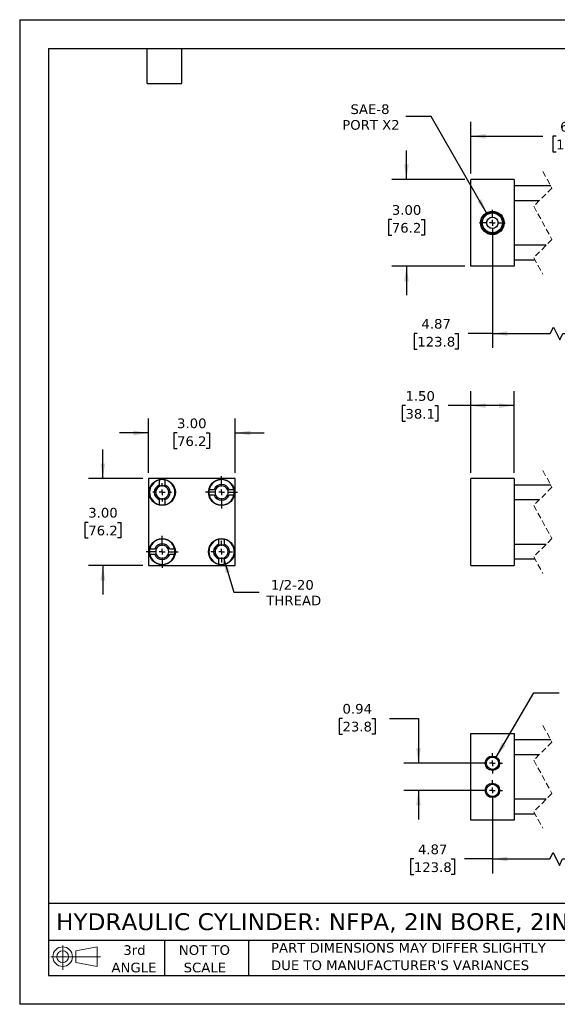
# Model space of a CAD drawing. Header units: inches. Extents: x 0 to 44, y 0 to 34.
# Tile 1 of 3: x 0 to 18.6, y 0 to 34. Entities that reach past the tile are written whole.
import ezdxf

# ---------------------------------------------------------------- set-up
doc = ezdxf.new("R2010")
doc.units = ezdxf.units.IN
doc.header["$LTSCALE"] = 4
doc.header["$MEASUREMENT"] = 0
for name, pattern in [('SLD-Center', [0.75, 0.6, -0.05, 0.05, -0.05]), ('SLD-Dashed', [0.075, 0.05, -0.025]), ('SLD-Solid', [0])]:
    doc.linetypes.add(name, pattern=pattern)
doc.layers.add('CENTER', color=40, linetype='SLD-Center')
doc.layers.add('SLD-DEFPOINTS', color=7, linetype='Continuous')
doc.layers.add('DIMENSIONS', color=140, linetype='SLD-Solid', lineweight=25)
doc.layers.add('TEXT', color=140, linetype='SLD-Solid', lineweight=25)
doc.styles.add('SLDTEXTSTYLE0', font='VERDANA.TTF')
doc.dimstyles.new('SLDDIMSTYLE0', dxfattribs={"dimtxt": 0.339844, "dimasz": 0.52, "dimexe": 0, "dimexo": 0.0625, "dimgap": 0.084961, "dimtad": 0, "dimtih": 1, "dimtoh": 1, "dimrnd": 1e-09, "dimzin": 4, "dimdsep": 46, "dimtxsty": 'SLDTEXTSTYLE0', "dimsah": 1, "dimcen": 0.09, "dimadec": 0, "dimazin": 1, "dimtfac": 1, "dimtofl": 0, "dimtmove": 0, "dimatfit": 3, "dimfxl": 0, "dimfrac": 2, "dimtolj": 1, "dimtzin": 12, "dimarcsym": 0})
doc.dimstyles.new('SLDDIMSTYLE1', dxfattribs={"dimtxt": 0.339844, "dimasz": 0.52, "dimexe": 0, "dimexo": 0.0625, "dimgap": 0.084961, "dimtad": 0, "dimtih": 1, "dimtoh": 1, "dimrnd": 1e-09, "dimzin": 12, "dimdsep": 46, "dimtxsty": 'SLDTEXTSTYLE0', "dimsah": 1, "dimcen": 0.09, "dimadec": 0, "dimazin": 3, "dimtfac": 1, "dimtofl": 0, "dimtmove": 0, "dimatfit": 3, "dimfxl": 0, "dimfrac": 2, "dimtolj": 1, "dimtzin": 12, "dimarcsym": 0})
doc.dimstyles.new('SLDDIMSTYLE3', dxfattribs={"dimtxt": 0.339844, "dimasz": 0.52, "dimexe": 0, "dimexo": 0.0625, "dimgap": 0.084961, "dimtad": 0, "dimtih": 1, "dimtoh": 1, "dimrnd": 1e-09, "dimdsep": 46, "dimtxsty": 'SLDTEXTSTYLE0', "dimsah": 1, "dimcen": 0.09, "dimadec": 0, "dimazin": 2, "dimtfac": 1, "dimtmove": 0, "dimatfit": 0, "dimfxl": 0, "dimfrac": 2, "dimtolj": 1, "dimtzin": 12, "dimarcsym": 0})
doc.dimstyles.new('SLDDIMSTYLE4', dxfattribs={"dimtxt": 0.339844, "dimasz": 0.52, "dimexe": 0, "dimexo": 0.0625, "dimgap": 0.084961, "dimtad": 0, "dimtih": 1, "dimtoh": 1, "dimrnd": 1e-09, "dimzin": 4, "dimdsep": 46, "dimtxsty": 'SLDTEXTSTYLE0', "dimsah": 1, "dimcen": 0.09, "dimadec": 0, "dimazin": 1, "dimtfac": 1, "dimtmove": 0, "dimatfit": 0, "dimfxl": 0, "dimfrac": 2, "dimtolj": 1, "dimtzin": 12, "dimarcsym": 0})
doc.dimstyles.new('SLDDIMSTYLE5', dxfattribs={"dimtxt": 0.339844, "dimasz": 0.52, "dimexe": 0, "dimexo": 0.0625, "dimgap": 0.084961, "dimtad": 0, "dimtih": 1, "dimtoh": 1, "dimrnd": 1e-09, "dimzin": 12, "dimdsep": 46, "dimtxsty": 'SLDTEXTSTYLE0', "dimsah": 1, "dimcen": 0, "dimadec": 0, "dimazin": 3, "dimtfac": 1, "dimtofl": 0, "dimtmove": 0, "dimatfit": 3, "dimfxl": 0, "dimfrac": 2, "dimtolj": 1, "dimtzin": 12, "dimarcsym": 0})
doc.dimstyles.new('SLDDIMSTYLE6', dxfattribs={"dimtxt": 0.339844, "dimasz": 0.52, "dimexe": 0, "dimexo": 0.0625, "dimgap": 0.084961, "dimtad": 0, "dimtih": 1, "dimtoh": 1, "dimrnd": 1e-09, "dimzin": 12, "dimdsep": 46, "dimtxsty": 'SLDTEXTSTYLE0', "dimsah": 1, "dimcen": 0, "dimadec": 0, "dimazin": 3, "dimtfac": 1, "dimtofl": 0, "dimtmove": 0, "dimatfit": 3, "dimfxl": 0, "dimfrac": 2, "dimtolj": 1, "dimtzin": 12, "dimarcsym": 0})

# ---------------------------------------------------------------- blocks, each defined once
blk = doc.blocks.new('Block11')
at = {"color": 7, "linetype": 'SLD-Solid', "lineweight": 18}
for p, q in [((0.408, 0.836), (0.408, 0)), ((0.863, 0.656), (1.602, 0.792)), ((1.602, 0.792), (1.602, 0.115)), ((0, 0.454), (1.712, 0.454)), ((0.863, 0.251), (0.863, 0.656)), ((0.863, 0.251), (1.602, 0.115))]:
    blk.add_line(p, q, dxfattribs=at)
for radius in [0.339, 0.202]:
    blk.add_circle((0.408, 0.454), radius, dxfattribs=at)
blk = doc.blocks.new('Block12')
at = {"layer": 'SLD-DEFPOINTS'}
blk.add_blockref('Block11', (0, 0), dxfattribs=at)
blk = doc.blocks.new('SW_NOTE_0_3')
at = {"layer": 'TEXT', "color": 0, "char_height": 0.33333, "attachment_point": 1, "style": 'SLDTEXTSTYLE0'}
for s, insert in [('PART DIMENSIONS MAY DIFFER SLIGHTLY ', (0, 0.423)), ("DUE TO MANUFACTURER'S VARIANCES", (0, -0.179))]:
    blk.add_mtext(s, dxfattribs=dict(at, insert=insert))
blk = doc.blocks.new('SW_NOTE_0_4')
at = {"layer": 'TEXT', "color": 0, "char_height": 0.3333, "attachment_point": 2, "style": 'SLDTEXTSTYLE0'}
for s, insert in [('NOT TO', (0.828, 0.423)), ('SCALE', (0.843, -0.179))]:
    blk.add_mtext(s, dxfattribs=dict(at, insert=insert))
blk = doc.blocks.new('SW_NOTE_0_5')
at = {"layer": 'TEXT', "color": 0, "char_height": 0.3333, "attachment_point": 2, "style": 'SLDTEXTSTYLE0'}
for s, insert in [('3rd', (0.365, 0.423)), ('ANGLE', (0.349, -0.179))]:
    blk.add_mtext(s, dxfattribs=dict(at, insert=insert))
blk = doc.blocks.new('_D')
at = {"layer": 'DIMENSIONS'}
for p, q in [((15.577, 18.355), (15.577, 21.174)), ((17.077, 18.355), (17.077, 21.174)), ((13.323, 20.674), (13.209, 20.674)), ((13.209, 20.674), (13.209, 20.134)), ((14.333, 20.674), (14.447, 20.674)), ((14.447, 20.674), (14.447, 20.134)), ((15.577, 20.674), (14.793, 20.674)), ((17.077, 20.674), (15.577, 20.674)), ((13.209, 20.134), (13.323, 20.134)), ((14.447, 20.134), (14.333, 20.134))]:
    blk.add_line(p, q, dxfattribs=at)
for points in [[(15.577, 20.674), (16.097, 20.594), (16.097, 20.754)], [(17.077, 20.674), (16.557, 20.754), (16.557, 20.594)]]:
    blk.add_solid(points, dxfattribs=at)
at = {"layer": 'DIMENSIONS', "char_height": 0.3333, "attachment_point": 1, "style": 'SLDTEXTSTYLE0'}
for s, insert in [('1.50', (13.323, 21.174)), ('38.1', (13.323, 20.558))]:
    blk.add_mtext(s, dxfattribs=dict(at, insert=insert))
blk = doc.blocks.new('_D_8')
at = {"layer": 'DIMENSIONS'}
for p, q in [((4.448, 18.355), (4.448, 20.23)), ((7.448, 18.355), (7.448, 20.23)), ((4.448, 19.73), (3.448, 19.73)), ((5.435, 19.73), (5.32, 19.73)), ((5.32, 19.73), (5.32, 19.189)), ((6.444, 19.73), (6.559, 19.73)), ((6.559, 19.73), (6.559, 19.189)), ((7.448, 19.73), (8.448, 19.73)), ((5.32, 19.189), (5.435, 19.189)), ((6.559, 19.189), (6.444, 19.189))]:
    blk.add_line(p, q, dxfattribs=at)
for points in [[(4.448, 19.73), (3.928, 19.81), (3.928, 19.65)], [(7.448, 19.73), (7.968, 19.65), (7.968, 19.81)]]:
    blk.add_solid(points, dxfattribs=at)
at = {"layer": 'DIMENSIONS', "char_height": 0.3333, "attachment_point": 1, "style": 'SLDTEXTSTYLE0'}
for s, insert in [('3.00', (5.435, 20.229)), ('76.2', (5.435, 19.613))]:
    blk.add_mtext(s, dxfattribs=dict(at, insert=insert))
blk = doc.blocks.new('_D_9')
at = {"layer": 'DIMENSIONS'}
for p, q in [((2.873, 18.155), (2.873, 19.155)), ((4.248, 18.155), (2.373, 18.155)), ((2.368, 16.643), (2.254, 16.643)), ((2.254, 16.643), (2.254, 16.103)), ((3.378, 16.643), (3.492, 16.643)), ((3.492, 16.643), (3.492, 16.103)), ((2.254, 16.103), (2.368, 16.103)), ((3.492, 16.103), (3.378, 16.103)), ((4.248, 15.155), (2.373, 15.155)), ((2.873, 15.155), (2.873, 14.155))]:
    blk.add_line(p, q, dxfattribs=at)
for points in [[(2.873, 18.155), (2.953, 18.675), (2.793, 18.675)], [(2.873, 15.155), (2.793, 14.635), (2.953, 14.635)]]:
    blk.add_solid(points, dxfattribs=at)
at = {"layer": 'DIMENSIONS', "char_height": 0.3333, "attachment_point": 1, "style": 'SLDTEXTSTYLE0'}
for s, insert in [('3.00', (2.368, 17.143)), ('76.2', (2.368, 16.527))]:
    blk.add_mtext(s, dxfattribs=dict(at, insert=insert))
blk = doc.blocks.new('_D_10')
at = {"layer": 'DIMENSIONS'}
for p, q in [((7.038, 15.413), (7.395, 14.227)), ((7.395, 14.227), (8.27, 14.227))]:
    blk.add_line(p, q, dxfattribs=at)
blk.add_solid([(7.038, 15.413), (7.112, 14.892), (7.265, 14.938)], dxfattribs=at)
at = {"layer": 'DIMENSIONS', "char_height": 0.3333, "attachment_point": 1, "style": 'SLDTEXTSTYLE0'}
for s, insert in [('1/2-20', (8.675, 14.651)), ('THREAD', (8.52, 14.111))]:
    blk.add_mtext(s, dxfattribs=dict(at, insert=insert))
blk = doc.blocks.new('SW_CENTERMARKSYMBOL_0')
at = {"layer": 'CENTER', "color": 0}
for p, q in [((-0.2, 0), (-0.319, 0)), ((0, 0), (-0.1, 0)), ((0, 0.2), (0, 0.319)), ((0, 0), (0, 0.1)), ((0, 0), (0, -0.1)), ((0, 0), (0.1, 0)), ((0.2, 0), (0.319, 0)), ((0, -0.2), (0, -0.319))]:
    blk.add_line(p, q, dxfattribs=at)
blk = doc.blocks.new('SW_CENTERMARKSYMBOL_1')
at = {"layer": 'CENTER', "color": 0}
for p, q in [((0, 0.2), (0, 0.553)), ((-0.2, 0), (-0.553, 0)), ((0, 0), (-0.1, 0)), ((0, 0), (0, 0.1)), ((0, 0), (0, -0.1)), ((0, 0), (0.1, 0)), ((0.2, 0), (0.553, 0)), ((0, -0.2), (0, -0.553))]:
    blk.add_line(p, q, dxfattribs=at)
blk = doc.blocks.new('SW_CENTERMARKSYMBOL_2')
at = {"layer": 'CENTER', "color": 0}
for p, q in [((0, 0.2), (0, 0.553)), ((-0.2, 0), (-0.553, 0)), ((0, 0), (-0.1, 0)), ((0, 0), (0, 0.1)), ((0, 0), (0, -0.1)), ((0, 0), (0.1, 0)), ((0.2, 0), (0.553, 0)), ((0, -0.2), (0, -0.553))]:
    blk.add_line(p, q, dxfattribs=at)
blk = doc.blocks.new('SW_CENTERMARKSYMBOL_3')
at = {"layer": 'CENTER', "color": 0}
for p, q in [((0, 0.2), (0, 0.375)), ((-0.2, 0), (-0.375, 0)), ((0, 0), (-0.1, 0)), ((0, 0), (0, 0.1)), ((0, 0), (0, -0.1)), ((0, 0), (0.1, 0)), ((0.2, 0), (0.375, 0)), ((0, -0.2), (0, -0.375))]:
    blk.add_line(p, q, dxfattribs=at)
blk = doc.blocks.new('_D_11')
at = {"layer": 'DIMENSIONS'}
for p, q in [((16.327, 26.785), (16.327, 22.665)), ((21.218, 26.785), (21.218, 22.665)), ((13.733, 23.165), (13.619, 23.165)), ((13.619, 23.165), (13.619, 22.625)), ((15.025, 23.165), (15.14, 23.165)), ((15.14, 23.165), (15.14, 22.625)), ((16.327, 23.165), (15.486, 23.165)), ((16.327, 23.165), (18.32, 23.165)), ((18.32, 23.165), (18.431, 23.387)), ((18.431, 23.387), (18.653, 22.943)), ((18.653, 22.943), (18.764, 23.165)), ((18.764, 23.165), (21.218, 23.165)), ((13.619, 22.625), (13.733, 22.625)), ((15.14, 22.625), (15.025, 22.625))]:
    blk.add_line(p, q, dxfattribs=at)
for points in [[(16.327, 23.165), (16.847, 23.085), (16.847, 23.245)], [(21.218, 23.165), (20.698, 23.245), (20.698, 23.085)]]:
    blk.add_solid(points, dxfattribs=at)
at = {"layer": 'DIMENSIONS', "char_height": 0.3333, "attachment_point": 1, "style": 'SLDTEXTSTYLE0'}
for s, insert in [('4.87', (13.874, 23.665)), ('123.8', (13.733, 23.048))]:
    blk.add_mtext(s, dxfattribs=dict(at, insert=insert))
blk = doc.blocks.new('_D_14')
at = {"layer": 'DIMENSIONS'}
for p, q in [((15.577, 28.685), (15.577, 30.474)), ((22.218, 28.685), (22.218, 30.474)), ((15.577, 29.974), (18.064, 29.974)), ((18.525, 29.974), (18.411, 29.974)), ((18.411, 29.974), (18.411, 29.434)), ((19.817, 29.974), (19.931, 29.974)), ((19.931, 29.974), (19.931, 29.434)), ((20.445, 29.974), (20.278, 29.974)), ((20.556, 29.752), (20.445, 29.974)), ((20.778, 30.196), (20.556, 29.752)), ((20.889, 29.974), (20.778, 30.196)), ((22.218, 29.974), (20.889, 29.974)), ((18.411, 29.434), (18.525, 29.434)), ((19.931, 29.434), (19.817, 29.434))]:
    blk.add_line(p, q, dxfattribs=at)
for points in [[(15.577, 29.974), (16.097, 29.894), (16.097, 30.054)], [(22.218, 29.974), (21.698, 30.054), (21.698, 29.894)]]:
    blk.add_solid(points, dxfattribs=at)
at = {"layer": 'DIMENSIONS', "char_height": 0.3333, "attachment_point": 1, "style": 'SLDTEXTSTYLE0'}
for s, insert in [('6.62', (18.666, 30.473)), ('168.3', (18.525, 29.857))]:
    blk.add_mtext(s, dxfattribs=dict(at, insert=insert))
blk = doc.blocks.new('_D_16')
at = {"layer": 'DIMENSIONS'}
for p, q in [((13.358, 28.485), (13.358, 29.485)), ((15.377, 28.485), (12.858, 28.485)), ((12.853, 27.097), (12.739, 27.097)), ((12.739, 27.097), (12.739, 26.557)), ((13.863, 27.097), (13.977, 27.097)), ((13.977, 27.097), (13.977, 26.557)), ((12.739, 26.557), (12.853, 26.557)), ((13.977, 26.557), (13.863, 26.557)), ((15.377, 25.485), (12.858, 25.485)), ((13.358, 25.485), (13.358, 24.485))]:
    blk.add_line(p, q, dxfattribs=at)
for points in [[(13.358, 28.485), (13.438, 29.005), (13.278, 29.005)], [(13.358, 25.485), (13.278, 24.965), (13.438, 24.965)]]:
    blk.add_solid(points, dxfattribs=at)
at = {"layer": 'DIMENSIONS', "char_height": 0.3333, "attachment_point": 1, "style": 'SLDTEXTSTYLE0'}
for s, insert in [('3.00', (12.853, 27.597)), ('76.2', (12.853, 26.981))]:
    blk.add_mtext(s, dxfattribs=dict(at, insert=insert))
blk = doc.blocks.new('_D_17')
at = {"layer": 'DIMENSIONS'}
for p, q in [((14.209, 30.652), (13.334, 30.652)), ((16.137, 27.313), (14.209, 30.652))]:
    blk.add_line(p, q, dxfattribs=at)
blk.add_solid([(16.137, 27.313), (15.947, 27.803), (15.808, 27.723)], dxfattribs=at)
at = {"layer": 'DIMENSIONS', "char_height": 0.3333, "attachment_point": 1, "style": 'SLDTEXTSTYLE0'}
for s, insert in [('SAE-8', (11.426, 31.076)), ('PORT X2', (11.14, 30.535))]:
    blk.add_mtext(s, dxfattribs=dict(at, insert=insert))
blk = doc.blocks.new('SW_CENTERMARKSYMBOL_5')
at = {"layer": 'CENTER', "color": 0}
for p, q in [((0, 0.2), (0, 0.444)), ((-0.2, 0), (-0.444, 0)), ((0, 0), (-0.1, 0)), ((0, 0), (0, 0.1)), ((0, 0), (0, -0.1)), ((0, 0), (0.1, 0)), ((0.2, 0), (0.444, 0)), ((0, -0.2), (0, -0.444))]:
    blk.add_line(p, q, dxfattribs=at)
blk = doc.blocks.new('_D_18')
at = {"layer": 'DIMENSIONS'}
for p, q in [((11.149, 9.873), (11.035, 9.873)), ((11.035, 9.873), (11.035, 9.332)), ((12.159, 9.873), (12.273, 9.873)), ((12.273, 9.873), (12.273, 9.332)), ((12.772, 9.873), (13.772, 9.873)), ((13.772, 9.873), (13.772, 8.324)), ((11.035, 9.332), (11.149, 9.332)), ((12.273, 9.332), (12.159, 9.332)), ((16.127, 8.324), (13.272, 8.324)), ((16.127, 7.386), (13.272, 7.386)), ((13.772, 7.386), (13.772, 6.386))]:
    blk.add_line(p, q, dxfattribs=at)
for points in [[(13.772, 8.324), (13.852, 8.844), (13.692, 8.844)], [(13.772, 7.386), (13.692, 6.866), (13.852, 6.866)]]:
    blk.add_solid(points, dxfattribs=at)
at = {"layer": 'DIMENSIONS', "char_height": 0.3333, "attachment_point": 1, "style": 'SLDTEXTSTYLE0'}
for s, insert in [('0.94', (11.149, 10.372)), ('23.8', (11.149, 9.756))]:
    blk.add_mtext(s, dxfattribs=dict(at, insert=insert))
blk = doc.blocks.new('_D_19')
at = {"layer": 'DIMENSIONS'}
for p, q in [((16.327, 7.186), (16.327, 4.519)), ((21.218, 7.186), (21.218, 4.519)), ((18.309, 5.019), (18.42, 5.241)), ((18.42, 5.241), (18.642, 4.797)), ((13.612, 5.019), (13.498, 5.019)), ((13.498, 5.019), (13.498, 4.479)), ((14.905, 5.019), (15.019, 5.019)), ((15.019, 5.019), (15.019, 4.479)), ((16.327, 5.019), (15.365, 5.019)), ((16.327, 5.019), (18.309, 5.019)), ((18.642, 4.797), (18.753, 5.019)), ((18.753, 5.019), (21.218, 5.019)), ((13.498, 4.479), (13.612, 4.479)), ((15.019, 4.479), (14.905, 4.479))]:
    blk.add_line(p, q, dxfattribs=at)
for points in [[(16.327, 5.019), (16.847, 4.939), (16.847, 5.099)], [(21.218, 5.019), (20.698, 5.099), (20.698, 4.939)]]:
    blk.add_solid(points, dxfattribs=at)
at = {"layer": 'DIMENSIONS', "char_height": 0.3333, "attachment_point": 1, "style": 'SLDTEXTSTYLE0'}
for s, insert in [('4.87', (13.754, 5.518)), ('123.8', (13.612, 4.902))]:
    blk.add_mtext(s, dxfattribs=dict(at, insert=insert))
blk = doc.blocks.new('SW_SYMBOL_HOLE_DEPTH')
at = {"layer": 'DIMENSIONS', "color": 0}
for p, q in [((0, 138), (126, 138)), ((63, 138), (63, 12)), ((16, 87), (63, 12)), ((110, 87), (63, 12))]:
    blk.add_line(p, q, dxfattribs=at)
blk = doc.blocks.new('_D_21')
at = {"layer": 'DIMENSIONS'}
for p, q in [((16.453, 8.539), (17.752, 10.751)), ((17.752, 10.751), (18.627, 10.751))]:
    blk.add_line(p, q, dxfattribs=at)
blk.add_solid([(16.453, 8.539), (16.786, 8.947), (16.648, 9.028)], dxfattribs=at)
at = {"layer": 'DIMENSIONS', "xscale": 0.002688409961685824, "yscale": 0.002688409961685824, "zscale": 0.002688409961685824}
blk.add_blockref('SW_SYMBOL_HOLE_DEPTH', (18.877, 10.526), dxfattribs=at)
at = {"layer": 'DIMENSIONS', "char_height": 0.3333, "attachment_point": 1, "style": 'SLDTEXTSTYLE0'}
for s, insert in [('1/2-13', (19.564, 11.445)), ('0.38[0.95]', (19.363, 10.905)), ('X4', (20.038, 10.365))]:
    blk.add_mtext(s, dxfattribs=dict(at, insert=insert))
blk = doc.blocks.new('SW_CENTERMARKSYMBOL_8')
at = {"layer": 'CENTER', "color": 0}
for p, q in [((0, 0.2), (0, 0.35)), ((-0.2, 0), (-0.35, 0)), ((0, 0), (-0.1, 0)), ((0, 0), (0, 0.1)), ((0, 0), (0, -0.1)), ((0, 0), (0.1, 0)), ((0.2, 0), (0.35, 0)), ((0, -0.2), (0, -0.35))]:
    blk.add_line(p, q, dxfattribs=at)
blk = doc.blocks.new('SW_CENTERMARKSYMBOL_9')
at = {"layer": 'CENTER', "color": 0}
for p, q in [((0, 0.2), (0, 0.35)), ((-0.2, 0), (-0.35, 0)), ((0, 0), (-0.1, 0)), ((0, 0), (0, 0.1)), ((0, 0), (0, -0.1)), ((0, 0), (0.1, 0)), ((0.2, 0), (0.35, 0)), ((0, -0.2), (0, -0.35))]:
    blk.add_line(p, q, dxfattribs=at)

msp = doc.modelspace()

# ---------------------------------------------------------------- linework, layer by layer
at = {"color": 7, "linetype": 'SLD-Solid'}
for p, q in [((0, 34), (0, 0)), ((0, 34), (44, 34)), ((44, 0), (0, 0))]:
    msp.add_line(p, q, dxfattribs=at)
at = {"color": 7, "linetype": 'SLD-Dashed', "lineweight": 18}
for p, q in [((18.068, 28.76), (18.383, 28.187)), ((18.383, 28.187), (17.753, 27.557)), ((17.753, 27.557), (18.383, 26.412)), ((18.383, 26.412), (17.753, 25.782)), ((17.753, 25.782), (18.068, 25.21)), ((18.068, 18.43), (18.383, 17.857)), ((18.383, 17.857), (17.753, 17.227)), ((17.753, 17.227), (18.383, 16.082)), ((18.383, 16.082), (17.753, 15.452)), ((17.753, 15.452), (18.068, 14.88)), ((18.068, 9.63), (18.383, 9.057)), ((18.383, 9.057), (17.753, 8.427)), ((17.753, 8.427), (18.383, 7.282)), ((18.383, 7.282), (17.753, 6.652)), ((17.753, 6.652), (18.068, 6.08))]:
    msp.add_line(p, q, dxfattribs=at)
for p, q in [((17.077, 28.485), (15.577, 28.485)), ((15.577, 25.485), (15.577, 28.485)), ((17.077, 28.485), (17.077, 25.485)), ((18.343, 28.26), (17.077, 28.26)), ((17.077, 27.76), (17.956, 27.76)), ((16.139, 26.93), (16.139, 27.039)), ((18.181, 26.21), (17.077, 26.21)), ((17.077, 25.71), (17.793, 25.71)), ((17.077, 25.485), (15.577, 25.485)), ((4.448, 18.155), (4.448, 15.155)), ((7.448, 18.155), (4.448, 18.155)), ((4.829, 17.938), (4.829, 18.107)), ((5.017, 18.107), (5.017, 17.938)), ((7.448, 15.155), (7.448, 18.155)), ((17.077, 18.155), (15.577, 18.155)), ((15.577, 15.155), (15.577, 18.155)), ((17.077, 18.155), (17.077, 15.155)), ((6.546, 17.773), (6.715, 17.773)), ((7.232, 17.773), (7.4, 17.773)), ((18.343, 17.93), (17.077, 17.93)), ((4.829, 17.252), (4.829, 17.421)), ((5.017, 17.421), (5.017, 17.252)), ((6.715, 17.586), (6.546, 17.586)), ((7.4, 17.586), (7.232, 17.586)), ((17.077, 17.43), (17.956, 17.43)), ((6.879, 15.888), (6.879, 16.057)), ((7.067, 16.057), (7.067, 15.888)), ((4.496, 15.723), (4.665, 15.723)), ((5.182, 15.723), (5.35, 15.723)), ((18.181, 15.88), (17.077, 15.88)), ((4.665, 15.536), (4.496, 15.536)), ((5.35, 15.536), (5.182, 15.536)), ((6.879, 15.202), (6.879, 15.371)), ((7.067, 15.371), (7.067, 15.202)), ((17.077, 15.38), (17.793, 15.38)), ((4.448, 15.155), (7.448, 15.155)), ((15.577, 15.155), (17.077, 15.155)), ((15.577, 9.355), (17.077, 9.355)), ((15.577, 6.355), (15.577, 9.355)), ((17.077, 9.355), (17.077, 6.355)), ((18.343, 9.13), (17.077, 9.13)), ((17.077, 8.63), (17.956, 8.63)), ((18.181, 7.08), (17.077, 7.08)), ((17.077, 6.58), (17.793, 6.58)), ((17.077, 6.355), (15.577, 6.355))]:
    msp.add_line(p, q)
for centre, radius in [((16.327, 26.985), 0.406), ((16.327, 26.985), 0.379), ((16.327, 26.985), 0.344), ((16.327, 26.985), 0.195), ((4.923, 17.68), 0.453), ((6.973, 17.68), 0.453), ((4.923, 15.63), 0.453), ((6.973, 15.63), 0.453), ((16.327, 8.324), 0.25), ((16.327, 8.324), 0.211), ((16.327, 7.386), 0.25), ((16.327, 7.386), 0.211)]:
    msp.add_circle(centre, radius)
for centre, radius, start, end in [((4.923, 17.68), 0.438, 102.3736, 257.6264), ((4.923, 17.68), 0.438, 77.6264, 102.3736), ((4.923, 17.68), 0.438, 282.3736, 77.6264), ((6.973, 17.68), 0.438, 12.3736, 167.6264), ((4.923, 17.68), 0.275, 109.9323, 250.0677), ((4.923, 17.68), 0.227, 114.4448, 245.5552), ((4.923, 17.68), 0.227, 65.5552, 114.4448), ((4.923, 17.68), 0.275, 289.9323, 70.0677), ((4.923, 17.68), 0.227, 294.4448, 65.5552), ((6.973, 17.68), 0.437, 167.6264, 192.3736), ((6.973, 17.68), 0.275, 19.9323, 160.0677), ((6.973, 17.68), 0.227, 155.5552, 204.4448), ((6.973, 17.68), 0.227, 24.4448, 155.5552), ((6.973, 17.68), 0.227, 335.5552, 24.4448), ((6.973, 17.68), 0.438, 347.6264, 12.3736), ((4.923, 17.68), 0.227, 245.5552, 294.4448), ((6.973, 17.68), 0.437, 192.3736, 347.6264), ((6.973, 17.68), 0.275, 199.9323, 340.0677), ((6.973, 17.68), 0.227, 204.4448, 335.5552), ((4.923, 17.68), 0.437, 257.6264, 282.3736), ((4.923, 15.63), 0.438, 12.3736, 167.6264), ((6.973, 15.63), 0.438, 102.3736, 257.6264), ((6.973, 15.63), 0.438, 77.6264, 102.3736), ((6.973, 15.63), 0.438, 282.3736, 77.6264), ((4.923, 15.63), 0.438, 167.6264, 192.3736), ((4.923, 15.63), 0.275, 19.9323, 160.0677), ((4.923, 15.63), 0.227, 155.5552, 204.4448), ((4.923, 15.63), 0.227, 24.4448, 155.5552), ((4.923, 15.63), 0.227, 335.5552, 24.4448), ((4.923, 15.63), 0.437, 347.6264, 12.3736), ((6.973, 15.63), 0.275, 109.9323, 250.0677), ((6.973, 15.63), 0.227, 114.4448, 245.5552), ((6.973, 15.63), 0.227, 65.5552, 114.4448), ((6.973, 15.63), 0.275, 289.9323, 70.0677), ((6.973, 15.63), 0.227, 294.4448, 65.5552), ((4.923, 15.63), 0.438, 192.3736, 347.6264), ((4.923, 15.63), 0.275, 199.9323, 340.0677), ((4.923, 15.63), 0.227, 204.4448, 335.5552), ((6.973, 15.63), 0.227, 245.5552, 294.4448), ((6.973, 15.63), 0.438, 257.6264, 282.3736)]:
    msp.add_arc(centre, radius, start, end)
for points in [[(4.829, 17.886), (4.829, 17.904), (4.829, 17.921), (4.829, 17.938)], [(5.017, 17.886), (5.017, 17.904), (5.017, 17.921), (5.017, 17.938)], [(6.767, 17.773), (6.749, 17.773), (6.732, 17.773), (6.715, 17.773)], [(7.179, 17.773), (7.197, 17.773), (7.214, 17.773), (7.232, 17.773)], [(4.829, 17.473), (4.829, 17.456), (4.829, 17.439), (4.829, 17.421)], [(5.017, 17.421), (5.017, 17.439), (5.017, 17.456), (5.017, 17.473)], [(6.715, 17.586), (6.732, 17.586), (6.749, 17.586), (6.767, 17.586)], [(7.179, 17.586), (7.197, 17.586), (7.214, 17.586), (7.232, 17.586)], [(4.717, 15.723), (4.699, 15.723), (4.682, 15.723), (4.665, 15.723)], [(5.182, 15.723), (5.164, 15.723), (5.147, 15.723), (5.129, 15.723)], [(6.879, 15.888), (6.879, 15.871), (6.879, 15.854), (6.879, 15.836)], [(7.067, 15.836), (7.067, 15.854), (7.067, 15.871), (7.067, 15.888)], [(4.717, 15.536), (4.699, 15.536), (4.682, 15.536), (4.665, 15.536)], [(5.129, 15.536), (5.147, 15.536), (5.164, 15.536), (5.182, 15.536)], [(6.879, 15.423), (6.879, 15.406), (6.879, 15.389), (6.879, 15.371)], [(7.067, 15.423), (7.067, 15.406), (7.067, 15.389), (7.067, 15.371)]]:
    msp.add_open_spline(points, degree=3)
at = {"layer": 'TEXT'}
for p, q in [((1, 33), (43, 33)), ((1, 33), (1, 1)), ((4.4, 31.8), (4.4, 33)), ((5.6, 31.8), (5.6, 33)), ((4.4, 31.8), (5.6, 31.8)), ((43, 3.484), (1, 3.484)), ((43, 2.2), (1, 2.2)), ((5, 2.2), (5, 1)), ((7.907, 2.2), (7.907, 1)), ((1, 1), (43, 1))]:
    msp.add_line(p, q, dxfattribs=at)

# ---------------------------------------------------------------- block references
at = {"layer": 'CENTER'}
for name, p in [('SW_CENTERMARKSYMBOL_5', (16.327, 26.985)), ('SW_CENTERMARKSYMBOL_2', (6.973, 17.68)), ('SW_CENTERMARKSYMBOL_0', (4.923, 17.68)), ('SW_CENTERMARKSYMBOL_1', (4.923, 15.63)), ('SW_CENTERMARKSYMBOL_3', (6.973, 15.63)), ('SW_CENTERMARKSYMBOL_9', (16.327, 8.324)), ('SW_CENTERMARKSYMBOL_8', (16.327, 7.386))]:
    msp.add_blockref(name, p, dxfattribs=at)
at = {"layer": 'SLD-DEFPOINTS'}
msp.add_blockref('Block12', (1.077, 1.19), dxfattribs=at)
at = {"layer": 'TEXT'}
for name, p in [('SW_NOTE_0_5', (3.598, 1.617)), ('SW_NOTE_0_4', (5.552, 1.617)), ('SW_NOTE_0_3', (8.68, 1.696))]:
    msp.add_blockref(name, p, dxfattribs=at)

# ---------------------------------------------------------------- texts
at = {"layer": 'TEXT', "insert": (1.254, 3.145), "char_height": 0.58333, "attachment_point": 1, "style": 'SLDTEXTSTYLE0'}
msp.add_mtext('HYDRAULIC CYLINDER: NFPA, 2IN BORE, 2IN STROKE', dxfattribs=at)

# ---------------------------------------------------------------- dimensions: what is measured, and where the dimension line sits
at = {"layer": 'DIMENSIONS'}
for p1, p2, text, picture, middle in [((16.516, 26.657), (16.137, 27.313), 'SAE-8\\PPORT X2', '_D_17', (12.112, 30.652)), ((16.2, 8.108), (16.453, 8.539), '1/2-13\\P{\\fGDT;x}0.38[0.95]\\PX4', '_D_21', (20.331, 10.751))]:
    dim = msp.add_diameter_dim_2p(p1=p1, p2=p2, text=text, dimstyle='SLDDIMSTYLE6', override={"dimpost": '<>'}, dxfattribs=at)
    dim.commit()
    dim.dimension.update_dxf_attribs({"geometry": picture, "text_midpoint": middle, "dimtype": 163})
for base, p1, p2, text, picture, middle in [((22.218, 29.974), (15.577, 28.485), (22.218, 28.485), '6.62', '_D_14', (19.171, 29.974)), ((21.218, 23.165), (16.327, 26.985), (21.218, 26.985), '4.87', '_D_11', (14.379, 23.165))]:
    dim = msp.add_linear_dim(base=base, p1=p1, p2=p2, text=text, dimstyle='SLDDIMSTYLE1', dxfattribs=at)
    dim.commit()
    dim.dimension.update_dxf_attribs({"geometry": picture, "text_midpoint": middle, "dimtype": 160})
for base, p1, p2, dimstyle, picture, middle in [((13.358, 28.485), (15.577, 25.485), (15.577, 28.485), 'SLDDIMSTYLE4', '_D_16', (13.358, 27.097)), ((2.873, 15.155), (4.448, 18.155), (4.448, 15.155), 'SLDDIMSTYLE4', '_D_9', (2.873, 16.643)), ((13.772, 7.386), (16.327, 8.324), (16.327, 7.386), 'SLDDIMSTYLE3', '_D_18', (13.772, 9.873))]:
    dim = msp.add_linear_dim(base=base, p1=p1, p2=p2, angle=90, dimstyle=dimstyle, dxfattribs=at)
    dim.commit()
    dim.dimension.update_dxf_attribs({"geometry": picture, "text_midpoint": middle, "dimtype": 160})
for base, p1, p2, dimstyle, picture, middle in [((15.577, 20.674), (17.077, 18.155), (15.577, 18.155), 'SLDDIMSTYLE0', '_D', (13.828, 20.674)), ((4.448, 19.73), (7.448, 18.155), (4.448, 18.155), 'SLDDIMSTYLE4', '_D_8', (5.94, 19.73))]:
    dim = msp.add_linear_dim(base=base, p1=p1, p2=p2, dimstyle=dimstyle, dxfattribs=at)
    dim.commit()
    dim.dimension.update_dxf_attribs({"geometry": picture, "text_midpoint": middle, "dimtype": 160})
dim = msp.add_radius_dim(center=(6.973, 15.63), mpoint=(7.038, 15.413), text='1/2-20\\PTHREAD', dimstyle='SLDDIMSTYLE5', dxfattribs=at)
dim.commit()
dim.dimension.update_dxf_attribs({"geometry": '_D_10', "text_midpoint": (9.442, 14.227), "dimtype": 164})
dim = msp.add_linear_dim(base=(21.218, 5.019), p1=(16.327, 7.386), p2=(21.218, 7.386), angle=0.0029, text='4.87', dimstyle='SLDDIMSTYLE1', dxfattribs=at)
dim.commit()
dim.dimension.update_dxf_attribs({"geometry": '_D_19', "text_midpoint": (14.259, 5.019), "dimtype": 160})

doc.saveas('drawing.dxf')
